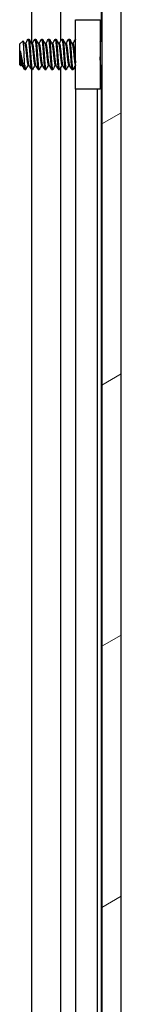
# Model space of a CAD drawing. Header units: millimetres. Extents: x 64 to 1798, y 64 to 1382.
# Tile 56 of 76: x 1043 to 1055, y 842 to 934. Entities that reach past the tile are written whole.
import ezdxf

# ---------------------------------------------------------------- set-up
doc = ezdxf.new("R2010")
doc.units = ezdxf.units.MM
doc.header["$LTSCALE"] = 6.666667
for name, color, linetype, lineweight in [('Dimension (ANSI)', 7, 'Continuous', 25), ('Hatch (ANSI)', 7, 'Continuous', 18), ('Visible (ANSI)', 7, 'Continuous', 25)]:
    doc.layers.add(name, color=color, linetype=linetype, lineweight=lineweight)
doc.styles.add('Note Text (ANSI)', font='tahoma.ttf')
doc.dimstyles.new('Default - mm (ANSI)', dxfattribs={"dimscale": 6.666667, "dimtxt": 1.75, "dimasz": 1.5, "dimexe": 2, "dimexo": 1, "dimgap": 0.8, "dimtad": 0, "dimtih": 1, "dimtoh": 1, "dimrnd": 1e-08, "dimzin": 0, "dimdsep": 46, "dimtxsty": 'Note Text (ANSI)', "dimblk": 'Filled-2', "dimcen": 0.09, "dimdle": 10, "dimclrd": 256, "dimclre": 256, "dimclrt": 256, "dimadec": 1, "dimazin": 0, "dimtfac": 1.741714, "dimtofl": 0, "dimtmove": 0, "dimatfit": 3, "dimldrblk": 'Filled-1', "dimfxl": 1, "dimtolj": 1, "dimtzin": 0, "dimlwd": -1, "dimlwe": -1, "dimarcsym": 0})

# ---------------------------------------------------------------- blocks, each defined once
blk = doc.blocks.new('Filled-2')
at = {"color": 0}
for p, q in [((0, 0), (-1, 0.1667)), ((-1, 0.1667), (-1, -0.1667)), ((-1, 0), (0, 0)), ((-1, -0.1667), (0, 0))]:
    blk.add_line(p, q, dxfattribs=at)
at = {"color": 0, "flags": 128}
blk.add_lwpolyline([(-1, -0.1667), (0, 0), (-1, 0.1667), (-1, -0.1667)], dxfattribs=at)
at = {"color": 0}
blk.add_solid([(-1, -0.1667), (0, 0), (-1, 0.1667), (-1, -0.1667)], dxfattribs=at)
blk = doc.blocks.new('*D11')
at = {"layer": 'Defpoints', "color": 0, "transparency": 16777216}
for p in [(1044.531, 1029.479), (1139.677, 1029.479), (1044.531, 477.049)]:
    blk.add_point(p, dxfattribs=at)
at = {"layer": 'Dimension (ANSI)', "transparency": 16777216}
for p, q in [((1051.198, 1029.479), (1153.011, 1029.479)), ((1139.677, 1019.479), (1139.677, 777.639)), ((1139.677, 487.049), (1139.677, 728.89)), ((1051.198, 477.049), (1153.011, 477.049))]:
    blk.add_line(p, q, dxfattribs=at)
at = {"layer": 'Dimension (ANSI)', "transparency": 16777216, "xscale": 10, "yscale": 10, "zscale": 10}
for p, rotation in [((1139.677, 1029.479), 90), ((1139.677, 477.049), 270)]:
    blk.add_blockref('Filled-2', p, dxfattribs=dict(at, rotation=rotation))
at = {"layer": 'Dimension (ANSI)', "transparency": 16777216, "char_height": 11.66667, "attachment_point": 5, "style": 'Note Text (ANSI)'}
for s, insert in [('\\A1; 552.43 mm', (1139.677, 764.674)), ('\\A1;[21.749 in]', (1139.677, 740.299))]:
    blk.add_mtext(s, dxfattribs=dict(at, insert=insert))
blk = doc.blocks.new('Filled-1')
at = {"color": 0}
for p, q in [((0, 0), (-1, 0.3333)), ((-1, 0.3333), (-1, -0.3333)), ((-1, 0), (0, 0)), ((-1, -0.3333), (0, 0))]:
    blk.add_line(p, q, dxfattribs=at)
at = {"color": 0, "flags": 128}
blk.add_lwpolyline([(-1, -0.3333), (0, 0), (-1, 0.3333), (-1, -0.3333)], dxfattribs=at)
at = {"color": 0}
blk.add_solid([(-1, -0.3333), (0, 0), (-1, 0.3333), (-1, -0.3333)], dxfattribs=at)

msp = doc.modelspace()

# ---------------------------------------------------------------- hatches: boundary and pattern name
at = {"layer": 'Hatch (ANSI)'}
h = msp.add_hatch(dxfattribs=at)
h.set_pattern_fill('ANSI31', color=256, scale=169.333333, angle=-15, style=0)
h.set_pattern_definition([(30, (0, 0), (-10.58333, 18.33087), [])])
h.paths.add_polyline_path([(1051.0369, 480.9635), (1052.8403, 480.9635), (1052.8403, 1025.5649), (1051.0369, 1025.5649)])

# ---------------------------------------------------------------- linework, layer by layer
at = {"layer": 'Visible (ANSI)'}
for p, q in [((1051.0369, 1025.5649), (1051.0369, 480.9635)), ((1052.8403, 480.9635), (1052.8403, 1025.5649)), ((1044.4746, 932.057), (1044.4746, 1016.1542)), ((1047.1813, 932.3156), (1047.1813, 1016.1542)), ((1050.9982, 932.3463), (1050.9982, 1016.1542)), ((1048.5672, 934.3142), (1050.8672, 934.3142)), ((1048.5672, 927.8142), (1048.5672, 934.3142)), ((1050.8672, 934.3142), (1050.8672, 927.8142)), ((1043.3153, 932.0104), (1043.6383, 932.3334)), ((1043.3153, 932.0104), (1043.3153, 930.1181)), ((1043.8015, 932.057), (1043.8709, 932.057)), ((1044.109, 932.4866), (1044.1884, 932.4866)), ((1044.4365, 932.057), (1044.5059, 932.057)), ((1044.744, 932.4866), (1044.8234, 932.4866)), ((1045.0715, 932.057), (1045.1409, 932.057)), ((1045.379, 932.4866), (1045.4584, 932.4866)), ((1045.7065, 932.057), (1045.7759, 932.057)), ((1046.014, 932.4866), (1046.0934, 932.4866)), ((1046.3415, 932.057), (1046.4109, 932.057)), ((1046.649, 932.4866), (1046.7284, 932.4866)), ((1046.9765, 932.057), (1047.0459, 932.057)), ((1047.284, 932.4866), (1047.3634, 932.4866)), ((1047.6115, 932.057), (1047.6809, 932.057)), ((1047.919, 932.4866), (1047.9984, 932.4866)), ((1048.2465, 932.057), (1048.3159, 932.057)), ((1048.554, 932.4866), (1048.5672, 932.4866)), ((1050.8672, 932.2153), (1051.0369, 932.385)), ((1043.362, 931.3874), (1043.362, 930.6195)), ((1043.3153, 930.1181), (1043.4341, 929.9993)), ((1043.474, 930.0714), (1043.5435, 930.0714)), ((1043.7915, 929.6418), (1043.7915, 930.0677)), ((1044.109, 930.0714), (1044.1785, 930.0714)), ((1044.744, 930.0714), (1044.8135, 930.0714)), ((1045.379, 930.0714), (1045.4485, 930.0714)), ((1046.014, 930.0714), (1046.0835, 930.0714)), ((1046.649, 930.0714), (1046.7185, 930.0714)), ((1047.1813, 754.5156), (1047.1813, 929.8711)), ((1047.284, 930.0714), (1047.3535, 930.0714)), ((1047.919, 930.0714), (1047.9885, 930.0714)), ((1048.554, 930.0714), (1048.5672, 930.0714)), ((1050.9567, 929.8236), (1051.0369, 929.7434)), ((1043.7915, 929.6418), (1043.8709, 929.6418)), ((1044.4265, 929.6418), (1044.5059, 929.6418)), ((1044.4746, 754.257), (1044.4746, 929.6418)), ((1045.0615, 929.6418), (1045.1409, 929.6418)), ((1045.6965, 929.6418), (1045.7759, 929.6418)), ((1046.3315, 929.6418), (1046.4109, 929.6418)), ((1046.9665, 929.6418), (1047.0459, 929.6418)), ((1047.6015, 929.6418), (1047.6809, 929.6418)), ((1048.2365, 929.6418), (1048.3159, 929.6418)), ((1050.9982, 754.5463), (1050.9982, 929.7821)), ((1050.8672, 927.8142), (1048.5672, 927.8142)), ((1048.5852, 756.5142), (1048.5852, 927.8142)), ((1050.6172, 756.5142), (1050.6172, 927.8142))]:
    msp.add_line(p, q, dxfattribs=at)
msp.add_ellipse((1048.4705, 931.0642), major_axis=(0, 0.343), ratio=0.1068566, start_param=0.4127074, end_param=2.7288852, dxfattribs=at)
for points, knots in [([(1043.7405, 931.0642), (1043.7337, 931.2225), (1043.7276, 931.3467), (1043.7168, 931.5562), (1043.7108, 931.6631), (1043.6962, 931.8989), (1043.6878, 932.0175), (1043.6759, 932.1578), (1043.6721, 932.1988), (1043.6603, 932.2983), (1043.6516, 932.3333), (1043.6413, 932.3355), (1043.6398, 932.3349), (1043.6383, 932.3334)], [-0.3275077, -0.3275077, -0.3275077, -0.3275077, -0.298679, -0.298679, -0.26513723, -0.26513723, -0.21824944, -0.21824944, -0.19498337, -0.19498337, -0.1484776, -0.1484776, -0.14089425, -0.14089425, -0.14089425, -0.14089425]), ([(1043.4354, 931.0642), (1043.4454, 931.012), (1043.4647, 930.9132), (1043.5088, 930.6928), (1043.5272, 930.6019), (1043.5741, 930.3748), (1043.6016, 930.2447), (1043.6618, 929.9754), (1043.6869, 929.8748), (1043.7364, 929.7252), (1043.7642, 929.6691), (1043.7915, 929.6418)], [-0.16946906, -0.16946906, -0.16946906, -0.16946906, -0.14210049, -0.14210049, -0.12254616, -0.12254616, -0.09176944, -0.09176944, -0.05039984, -0.05039984, 0, 0, 0, 0]), ([(1043.7915, 930.0677), (1043.7831, 930.2037), (1043.7743, 930.3606), (1043.7656, 930.5313), (1043.7612, 930.6166), (1043.7569, 930.7039), (1043.7527, 930.7931), (1043.7485, 930.8823), (1043.7443, 930.9741), (1043.7405, 931.0642)], [0, 0, 0, 0, 0.0005404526, 0.0005404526, 0.0005404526, 0.0008106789, 0.0008106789, 0.0008106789, 0.0010809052, 0.0010809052, 0.0010809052, 0.0010809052]), ([(1048.4558, 931.3784), (1048.4664, 931.4216), (1048.4818, 931.4664), (1048.5201, 931.5456), (1048.542, 931.5813), (1048.5672, 931.6143)], [0, 0, 0, 0, 0.014245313, 0.014245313, 0.026722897, 0.026722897, 0.026722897, 0.026722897]), ([(1048.5672, 930.5142), (1048.5528, 930.533), (1048.5395, 930.5527), (1048.5112, 930.6004), (1048.497, 930.6292), (1048.473, 930.6887), (1048.4632, 930.7198), (1048.4558, 930.75)], [0.012495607, 0.012495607, 0.012495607, 0.012495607, 0.0195994, 0.0195994, 0.029259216, 0.029259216, 0.039250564, 0.039250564, 0.039250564, 0.039250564]), ([(1050.9567, 929.8236), (1050.9488, 929.8316), (1050.9408, 929.8648), (1050.9267, 929.9703), (1050.9195, 930.0482), (1050.9013, 930.286), (1050.8923, 930.4173), (1050.8778, 930.6485), (1050.8724, 930.739), (1050.8672, 930.8313)], [-0.52990335, -0.52990335, -0.52990335, -0.52990335, -0.4386463, -0.4386463, -0.36077455, -0.36077455, -0.29338338, -0.29338338, -0.25293775, -0.25293775, -0.25293775, -0.25293775]), ([(1043.4458, 930.0037), (1043.4401, 929.9935), (1043.4342, 929.9952), (1043.4194, 930.0295), (1043.4105, 930.0778), (1043.3943, 930.2214), (1043.3877, 930.299), (1043.3756, 930.441), (1043.3688, 930.5271), (1043.362, 930.6195)], [-0.09938098, -0.09938098, -0.09938098, -0.09938098, -0.08213524, -0.08213524, -0.055703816, -0.055703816, -0.030124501, -0.030124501, 0, 0, 0, 0])]:
    msp.add_open_spline(points, degree=3, knots=knots, dxfattribs=at)
for points in [[(1043.6483, 932.3297), (1043.7025, 932.233), (1043.7567, 932.1363), (1043.8112, 932.0398)], [(1043.861, 932.057), (1043.9393, 932.1959), (1044.0173, 932.335), (1044.0951, 932.4742)], [(1044.2024, 932.4742), (1044.2834, 932.3293), (1044.3646, 932.1844), (1044.4462, 932.0398)], [(1044.496, 932.057), (1044.5743, 932.1959), (1044.6523, 932.335), (1044.7301, 932.4742)], [(1044.8374, 932.4742), (1044.9184, 932.3293), (1044.9996, 932.1844), (1045.0812, 932.0398)], [(1045.131, 932.057), (1045.2093, 932.1959), (1045.2873, 932.335), (1045.3651, 932.4742)], [(1045.4724, 932.4742), (1045.5534, 932.3293), (1045.6346, 932.1844), (1045.7162, 932.0398)], [(1045.766, 932.057), (1045.8443, 932.1959), (1045.9223, 932.335), (1046.0001, 932.4742)], [(1046.1074, 932.4742), (1046.1884, 932.3293), (1046.2696, 932.1844), (1046.3512, 932.0398)], [(1046.401, 932.057), (1046.4793, 932.1959), (1046.5573, 932.335), (1046.6351, 932.4742)], [(1046.7424, 932.4742), (1046.8234, 932.3293), (1046.9046, 932.1844), (1046.9862, 932.0398)], [(1047.036, 932.057), (1047.1143, 932.1959), (1047.1923, 932.335), (1047.2701, 932.4742)], [(1047.3774, 932.4742), (1047.4584, 932.3293), (1047.5396, 932.1844), (1047.6212, 932.0398)], [(1047.671, 932.057), (1047.7493, 932.1959), (1047.8273, 932.335), (1047.9051, 932.4742)], [(1048.0124, 932.4742), (1048.0934, 932.3293), (1048.1746, 932.1844), (1048.2562, 932.0398)], [(1048.306, 932.057), (1048.3843, 932.1959), (1048.4623, 932.335), (1048.5401, 932.4742)], [(1051.0217, 932.3698), (1051.0267, 932.3789), (1051.0318, 932.3879), (1051.0369, 932.397)], [(1043.362, 931.3874), (1043.3886, 931.2886), (1043.4133, 931.1788), (1043.4354, 931.0642)], [(1043.484, 930.0714), (1043.4712, 930.0488), (1043.4585, 930.0262), (1043.4458, 930.0037)], [(1043.7595, 929.6865), (1043.6845, 929.8207), (1043.6093, 929.9548), (1043.5338, 930.0887)], [(1044.119, 930.0714), (1044.0406, 929.9325), (1043.9627, 929.7934), (1043.8849, 929.6543)], [(1044.4126, 929.6543), (1044.3315, 929.7992), (1044.2504, 929.9441), (1044.1688, 930.0887)], [(1044.754, 930.0714), (1044.6756, 929.9325), (1044.5977, 929.7934), (1044.5199, 929.6543)], [(1045.0476, 929.6543), (1044.9665, 929.7992), (1044.8854, 929.9441), (1044.8038, 930.0887)], [(1045.389, 930.0714), (1045.3106, 929.9325), (1045.2327, 929.7934), (1045.1549, 929.6543)], [(1045.6826, 929.6543), (1045.6015, 929.7992), (1045.5204, 929.9441), (1045.4388, 930.0887)], [(1046.024, 930.0714), (1045.9456, 929.9325), (1045.8677, 929.7934), (1045.7899, 929.6543)], [(1046.3176, 929.6543), (1046.2365, 929.7992), (1046.1554, 929.9441), (1046.0738, 930.0887)], [(1046.659, 930.0714), (1046.5806, 929.9325), (1046.5027, 929.7934), (1046.4249, 929.6543)], [(1046.9526, 929.6543), (1046.8715, 929.7992), (1046.7904, 929.9441), (1046.7088, 930.0887)], [(1047.294, 930.0714), (1047.2156, 929.9325), (1047.1377, 929.7934), (1047.0599, 929.6543)], [(1047.5876, 929.6543), (1047.5065, 929.7992), (1047.4254, 929.9441), (1047.3438, 930.0887)], [(1047.929, 930.0714), (1047.8506, 929.9325), (1047.7727, 929.7934), (1047.6949, 929.6543)], [(1048.2226, 929.6543), (1048.1415, 929.7992), (1048.0604, 929.9441), (1047.9788, 930.0887)], [(1048.564, 930.0714), (1048.4856, 929.9325), (1048.4077, 929.7934), (1048.3299, 929.6543)], [(1050.9618, 929.8185), (1050.9311, 929.7638), (1050.9005, 929.709), (1050.8699, 929.6543)]]:
    msp.add_open_spline(points, degree=3, dxfattribs=at)
for points, weights, knots in [([(1043.8112, 932.0398), (1043.8289, 932.0084), (1043.8445, 931.924), (1043.8974, 931.6374), (1043.9503, 931.0642), (1044.0032, 930.491), (1044.0561, 930.2044), (1044.0807, 930.0714), (1044.109, 930.0714)], [0.941196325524, 0.956426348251, 1, 0.866025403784, 1, 0.866025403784, 1, 0.933012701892, 0.933012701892], [0.079945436, 0.079945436, 0.079945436, 0.083333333, 0.083333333, 0.09375, 0.09375, 0.104166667, 0.104166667, 0.109375, 0.109375, 0.109375]), ([(1043.8709, 932.057), (1043.8993, 932.057), (1043.9238, 931.924), (1043.9768, 931.6374), (1044.0297, 931.0642), (1044.0826, 930.491), (1044.1355, 930.2044), (1044.1511, 930.12), (1044.1688, 930.0887)], [0.933012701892, 0.933012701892, 1, 0.866025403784, 1, 0.866025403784, 1, 0.956426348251, 0.941196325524], [0.078125, 0.078125, 0.078125, 0.083333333, 0.083333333, 0.09375, 0.09375, 0.104166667, 0.104166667, 0.107554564, 0.107554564, 0.107554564]), ([(1044.0951, 932.4742), (1044.1308, 932.538), (1044.162, 932.2961), (1044.2149, 931.8855), (1044.2678, 931.0642)], [0.937106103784, 0.916453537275, 1, 0.866025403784, 1], [0.076837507, 0.076837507, 0.076837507, 0.083333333, 0.083333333, 0.09375, 0.09375, 0.09375]), ([(1044.1884, 932.4866), (1044.2168, 932.4866), (1044.2413, 932.2961), (1044.2943, 931.8855), (1044.3472, 931.0642)], [0.933012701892, 0.933012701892, 1, 0.866025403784, 1], [0.140625, 0.140625, 0.140625, 0.145833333, 0.145833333, 0.15625, 0.15625, 0.15625]), ([(1044.4462, 932.0398), (1044.4639, 932.0084), (1044.4795, 931.924), (1044.5324, 931.6374), (1044.5853, 931.0642), (1044.6382, 930.491), (1044.6911, 930.2044), (1044.7157, 930.0714), (1044.744, 930.0714)], [0.941196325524, 0.956426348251, 1, 0.866025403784, 1, 0.866025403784, 1, 0.933012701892, 0.933012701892], [0.142445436, 0.142445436, 0.142445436, 0.145833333, 0.145833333, 0.15625, 0.15625, 0.166666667, 0.166666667, 0.171875, 0.171875, 0.171875]), ([(1044.5059, 932.057), (1044.5343, 932.057), (1044.5588, 931.924), (1044.6118, 931.6374), (1044.6647, 931.0642), (1044.7176, 930.491), (1044.7705, 930.2044), (1044.7861, 930.12), (1044.8038, 930.0887)], [0.933012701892, 0.933012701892, 1, 0.866025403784, 1, 0.866025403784, 1, 0.956426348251, 0.941196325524], [0.140625, 0.140625, 0.140625, 0.145833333, 0.145833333, 0.15625, 0.15625, 0.166666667, 0.166666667, 0.170054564, 0.170054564, 0.170054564]), ([(1044.7301, 932.4742), (1044.7658, 932.538), (1044.797, 932.2961), (1044.8499, 931.8855), (1044.9028, 931.0642)], [0.937106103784, 0.916453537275, 1, 0.866025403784, 1], [0.139337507, 0.139337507, 0.139337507, 0.145833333, 0.145833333, 0.15625, 0.15625, 0.15625]), ([(1044.8234, 932.4866), (1044.8518, 932.4866), (1044.8763, 932.2961), (1044.9293, 931.8855), (1044.9822, 931.0642)], [0.933012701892, 0.933012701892, 1, 0.866025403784, 1], [0.203125, 0.203125, 0.203125, 0.208333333, 0.208333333, 0.21875, 0.21875, 0.21875]), ([(1045.0812, 932.0398), (1045.0989, 932.0084), (1045.1145, 931.924), (1045.1674, 931.6374), (1045.2203, 931.0642), (1045.2732, 930.491), (1045.3261, 930.2044), (1045.3507, 930.0714), (1045.379, 930.0714)], [0.941196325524, 0.956426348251, 1, 0.866025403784, 1, 0.866025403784, 1, 0.933012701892, 0.933012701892], [0.204945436, 0.204945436, 0.204945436, 0.208333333, 0.208333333, 0.21875, 0.21875, 0.229166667, 0.229166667, 0.234375, 0.234375, 0.234375]), ([(1045.1409, 932.057), (1045.1693, 932.057), (1045.1938, 931.924), (1045.2468, 931.6374), (1045.2997, 931.0642), (1045.3526, 930.491), (1045.4055, 930.2044), (1045.4211, 930.12), (1045.4388, 930.0887)], [0.933012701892, 0.933012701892, 1, 0.866025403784, 1, 0.866025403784, 1, 0.956426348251, 0.941196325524], [0.203125, 0.203125, 0.203125, 0.208333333, 0.208333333, 0.21875, 0.21875, 0.229166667, 0.229166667, 0.232554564, 0.232554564, 0.232554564]), ([(1045.3651, 932.4742), (1045.4008, 932.538), (1045.432, 932.2961), (1045.4849, 931.8855), (1045.5378, 931.0642)], [0.937106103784, 0.916453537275, 1, 0.866025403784, 1], [0.201837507, 0.201837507, 0.201837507, 0.208333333, 0.208333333, 0.21875, 0.21875, 0.21875]), ([(1045.4584, 932.4866), (1045.4868, 932.4866), (1045.5113, 932.2961), (1045.5643, 931.8855), (1045.6172, 931.0642)], [0.933012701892, 0.933012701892, 1, 0.866025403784, 1], [0.265625, 0.265625, 0.265625, 0.270833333, 0.270833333, 0.28125, 0.28125, 0.28125]), ([(1045.7162, 932.0398), (1045.7339, 932.0084), (1045.7495, 931.924), (1045.8024, 931.6374), (1045.8553, 931.0642), (1045.9082, 930.491), (1045.9611, 930.2044), (1045.9857, 930.0714), (1046.014, 930.0714)], [0.941196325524, 0.956426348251, 1, 0.866025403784, 1, 0.866025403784, 1, 0.933012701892, 0.933012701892], [0.267445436, 0.267445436, 0.267445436, 0.270833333, 0.270833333, 0.28125, 0.28125, 0.291666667, 0.291666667, 0.296875, 0.296875, 0.296875]), ([(1045.7759, 932.057), (1045.8043, 932.057), (1045.8288, 931.924), (1045.8818, 931.6374), (1045.9347, 931.0642), (1045.9876, 930.491), (1046.0405, 930.2044), (1046.0561, 930.12), (1046.0738, 930.0887)], [0.933012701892, 0.933012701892, 1, 0.866025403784, 1, 0.866025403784, 1, 0.956426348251, 0.941196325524], [0.265625, 0.265625, 0.265625, 0.270833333, 0.270833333, 0.28125, 0.28125, 0.291666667, 0.291666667, 0.295054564, 0.295054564, 0.295054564]), ([(1046.0001, 932.4742), (1046.0358, 932.538), (1046.067, 932.2961), (1046.1199, 931.8855), (1046.1728, 931.0642)], [0.937106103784, 0.916453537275, 1, 0.866025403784, 1], [0.264337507, 0.264337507, 0.264337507, 0.270833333, 0.270833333, 0.28125, 0.28125, 0.28125]), ([(1046.0934, 932.4866), (1046.1218, 932.4866), (1046.1463, 932.2961), (1046.1993, 931.8855), (1046.2522, 931.0642)], [0.933012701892, 0.933012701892, 1, 0.866025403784, 1], [0.328125, 0.328125, 0.328125, 0.333333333, 0.333333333, 0.34375, 0.34375, 0.34375]), ([(1046.3512, 932.0398), (1046.3689, 932.0084), (1046.3845, 931.924), (1046.4374, 931.6374), (1046.4903, 931.0642), (1046.5432, 930.491), (1046.5961, 930.2044), (1046.6207, 930.0714), (1046.649, 930.0714)], [0.941196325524, 0.956426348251, 1, 0.866025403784, 1, 0.866025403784, 1, 0.933012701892, 0.933012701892], [0.329945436, 0.329945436, 0.329945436, 0.333333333, 0.333333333, 0.34375, 0.34375, 0.354166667, 0.354166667, 0.359375, 0.359375, 0.359375]), ([(1046.4109, 932.057), (1046.4393, 932.057), (1046.4638, 931.924), (1046.5168, 931.6374), (1046.5697, 931.0642), (1046.6226, 930.491), (1046.6755, 930.2044), (1046.6911, 930.12), (1046.7088, 930.0887)], [0.933012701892, 0.933012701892, 1, 0.866025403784, 1, 0.866025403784, 1, 0.956426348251, 0.941196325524], [0.328125, 0.328125, 0.328125, 0.333333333, 0.333333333, 0.34375, 0.34375, 0.354166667, 0.354166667, 0.357554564, 0.357554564, 0.357554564]), ([(1046.6351, 932.4742), (1046.6708, 932.538), (1046.702, 932.2961), (1046.7549, 931.8855), (1046.8078, 931.0642)], [0.937106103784, 0.916453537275, 1, 0.866025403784, 1], [0.326837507, 0.326837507, 0.326837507, 0.333333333, 0.333333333, 0.34375, 0.34375, 0.34375]), ([(1046.7284, 932.4866), (1046.7568, 932.4866), (1046.7813, 932.2961), (1046.8343, 931.8855), (1046.8872, 931.0642)], [0.933012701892, 0.933012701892, 1, 0.866025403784, 1], [0.390625, 0.390625, 0.390625, 0.395833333, 0.395833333, 0.40625, 0.40625, 0.40625]), ([(1046.9862, 932.0398), (1047.0039, 932.0084), (1047.0195, 931.924), (1047.0724, 931.6374), (1047.1253, 931.0642), (1047.1782, 930.491), (1047.2311, 930.2044), (1047.2557, 930.0714), (1047.284, 930.0714)], [0.941196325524, 0.956426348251, 1, 0.866025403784, 1, 0.866025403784, 1, 0.933012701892, 0.933012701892], [0.392445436, 0.392445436, 0.392445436, 0.395833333, 0.395833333, 0.40625, 0.40625, 0.416666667, 0.416666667, 0.421875, 0.421875, 0.421875]), ([(1047.0459, 932.057), (1047.0743, 932.057), (1047.0988, 931.924), (1047.1518, 931.6374), (1047.2047, 931.0642), (1047.2576, 930.491), (1047.3105, 930.2044), (1047.3261, 930.12), (1047.3438, 930.0887)], [0.933012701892, 0.933012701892, 1, 0.866025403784, 1, 0.866025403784, 1, 0.956426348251, 0.941196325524], [0.390625, 0.390625, 0.390625, 0.395833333, 0.395833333, 0.40625, 0.40625, 0.416666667, 0.416666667, 0.420054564, 0.420054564, 0.420054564]), ([(1047.2701, 932.4742), (1047.3058, 932.538), (1047.337, 932.2961), (1047.3899, 931.8855), (1047.4428, 931.0642)], [0.937106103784, 0.916453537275, 1, 0.866025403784, 1], [0.389337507, 0.389337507, 0.389337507, 0.395833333, 0.395833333, 0.40625, 0.40625, 0.40625]), ([(1047.3634, 932.4866), (1047.3918, 932.4866), (1047.4163, 932.2961), (1047.4693, 931.8855), (1047.5222, 931.0642)], [0.933012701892, 0.933012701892, 1, 0.866025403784, 1], [0.453125, 0.453125, 0.453125, 0.458333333, 0.458333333, 0.46875, 0.46875, 0.46875]), ([(1047.6212, 932.0398), (1047.6389, 932.0084), (1047.6545, 931.924), (1047.7074, 931.6374), (1047.7603, 931.0642), (1047.8132, 930.491), (1047.8661, 930.2044), (1047.8907, 930.0714), (1047.919, 930.0714)], [0.941196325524, 0.956426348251, 1, 0.866025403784, 1, 0.866025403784, 1, 0.933012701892, 0.933012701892], [0.454945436, 0.454945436, 0.454945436, 0.458333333, 0.458333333, 0.46875, 0.46875, 0.479166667, 0.479166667, 0.484375, 0.484375, 0.484375]), ([(1047.6809, 932.057), (1047.7093, 932.057), (1047.7338, 931.924), (1047.7868, 931.6374), (1047.8397, 931.0642), (1047.8926, 930.491), (1047.9455, 930.2044), (1047.9611, 930.12), (1047.9788, 930.0887)], [0.933012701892, 0.933012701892, 1, 0.866025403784, 1, 0.866025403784, 1, 0.956426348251, 0.941196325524], [0.453125, 0.453125, 0.453125, 0.458333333, 0.458333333, 0.46875, 0.46875, 0.479166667, 0.479166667, 0.482554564, 0.482554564, 0.482554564]), ([(1047.9051, 932.4742), (1047.9408, 932.538), (1047.972, 932.2961), (1048.0249, 931.8855), (1048.0778, 931.0642)], [0.937106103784, 0.916453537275, 1, 0.866025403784, 1], [0.451837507, 0.451837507, 0.451837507, 0.458333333, 0.458333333, 0.46875, 0.46875, 0.46875]), ([(1047.9984, 932.4866), (1048.0268, 932.4866), (1048.0513, 932.2961), (1048.1043, 931.8855), (1048.1572, 931.0642)], [0.933012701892, 0.933012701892, 1, 0.866025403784, 1], [0.515625, 0.515625, 0.515625, 0.520833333, 0.520833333, 0.53125, 0.53125, 0.53125]), ([(1048.2562, 932.0398), (1048.2739, 932.0084), (1048.2895, 931.924), (1048.3424, 931.6374), (1048.3953, 931.0642), (1048.4482, 930.491), (1048.5011, 930.2044), (1048.5257, 930.0714), (1048.554, 930.0714)], [0.941196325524, 0.956426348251, 1, 0.866025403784, 1, 0.866025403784, 1, 0.933012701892, 0.933012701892], [0.517445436, 0.517445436, 0.517445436, 0.520833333, 0.520833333, 0.53125, 0.53125, 0.541666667, 0.541666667, 0.546875, 0.546875, 0.546875]), ([(1048.3159, 932.057), (1048.3443, 932.057), (1048.3688, 931.924), (1048.4061, 931.7221), (1048.4478, 931.3334)], [0.933012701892, 0.933012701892, 1, 0.90172216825, 0.947628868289], [0.515625, 0.515625, 0.515625, 0.520833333, 0.520833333, 0.528474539, 0.528474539, 0.528474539]), ([(1043.362, 931.3874), (1043.3793, 931.2303), (1043.3947, 931.0642), (1043.4476, 930.491), (1043.5005, 930.2044), (1043.5161, 930.12), (1043.5338, 930.0887)], [0.941670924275, 0.957095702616, 1, 0.866025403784, 1, 0.956426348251, 0.941196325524], [0.027914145, 0.027914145, 0.027914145, 0.03125, 0.03125, 0.041666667, 0.041666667, 0.045054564, 0.045054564, 0.045054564]), ([(1044.2678, 931.0642), (1044.3207, 930.243), (1044.3736, 929.8324), (1044.3982, 929.6418), (1044.4265, 929.6418)], [1, 0.866025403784, 1, 0.933012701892, 0.933012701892], [0.09375, 0.09375, 0.09375, 0.104166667, 0.104166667, 0.109375, 0.109375, 0.109375]), ([(1044.3472, 931.0642), (1044.4001, 930.243), (1044.453, 929.8324), (1044.4842, 929.5904), (1044.5199, 929.6543)], [1, 0.866025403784, 1, 0.916453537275, 0.937106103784], [0.15625, 0.15625, 0.15625, 0.166666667, 0.166666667, 0.173162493, 0.173162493, 0.173162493]), ([(1044.9028, 931.0642), (1044.9557, 930.243), (1045.0086, 929.8324), (1045.0332, 929.6418), (1045.0615, 929.6418)], [1, 0.866025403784, 1, 0.933012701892, 0.933012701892], [0.15625, 0.15625, 0.15625, 0.166666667, 0.166666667, 0.171875, 0.171875, 0.171875]), ([(1044.9822, 931.0642), (1045.0351, 930.243), (1045.088, 929.8324), (1045.1192, 929.5904), (1045.1549, 929.6543)], [1, 0.866025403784, 1, 0.916453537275, 0.937106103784], [0.21875, 0.21875, 0.21875, 0.229166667, 0.229166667, 0.235662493, 0.235662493, 0.235662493]), ([(1045.5378, 931.0642), (1045.5907, 930.243), (1045.6436, 929.8324), (1045.6682, 929.6418), (1045.6965, 929.6418)], [1, 0.866025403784, 1, 0.933012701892, 0.933012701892], [0.21875, 0.21875, 0.21875, 0.229166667, 0.229166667, 0.234375, 0.234375, 0.234375]), ([(1045.6172, 931.0642), (1045.6701, 930.243), (1045.723, 929.8324), (1045.7542, 929.5904), (1045.7899, 929.6543)], [1, 0.866025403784, 1, 0.916453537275, 0.937106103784], [0.28125, 0.28125, 0.28125, 0.291666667, 0.291666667, 0.298162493, 0.298162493, 0.298162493]), ([(1046.1728, 931.0642), (1046.2257, 930.243), (1046.2786, 929.8324), (1046.3032, 929.6418), (1046.3315, 929.6418)], [1, 0.866025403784, 1, 0.933012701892, 0.933012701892], [0.28125, 0.28125, 0.28125, 0.291666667, 0.291666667, 0.296875, 0.296875, 0.296875]), ([(1046.2522, 931.0642), (1046.3051, 930.243), (1046.358, 929.8324), (1046.3892, 929.5904), (1046.4249, 929.6543)], [1, 0.866025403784, 1, 0.916453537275, 0.937106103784], [0.34375, 0.34375, 0.34375, 0.354166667, 0.354166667, 0.360662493, 0.360662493, 0.360662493]), ([(1046.8078, 931.0642), (1046.8607, 930.243), (1046.9136, 929.8324), (1046.9382, 929.6418), (1046.9665, 929.6418)], [1, 0.866025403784, 1, 0.933012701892, 0.933012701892], [0.34375, 0.34375, 0.34375, 0.354166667, 0.354166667, 0.359375, 0.359375, 0.359375]), ([(1046.8872, 931.0642), (1046.9401, 930.243), (1046.993, 929.8324), (1047.0242, 929.5904), (1047.0599, 929.6543)], [1, 0.866025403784, 1, 0.916453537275, 0.937106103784], [0.40625, 0.40625, 0.40625, 0.416666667, 0.416666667, 0.423162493, 0.423162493, 0.423162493]), ([(1047.4428, 931.0642), (1047.4957, 930.243), (1047.5486, 929.8324), (1047.5732, 929.6418), (1047.6015, 929.6418)], [1, 0.866025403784, 1, 0.933012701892, 0.933012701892], [0.40625, 0.40625, 0.40625, 0.416666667, 0.416666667, 0.421875, 0.421875, 0.421875]), ([(1047.5222, 931.0642), (1047.5751, 930.243), (1047.628, 929.8324), (1047.6592, 929.5904), (1047.6949, 929.6543)], [1, 0.866025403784, 1, 0.916453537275, 0.937106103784], [0.46875, 0.46875, 0.46875, 0.479166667, 0.479166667, 0.485662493, 0.485662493, 0.485662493]), ([(1048.0778, 931.0642), (1048.1307, 930.243), (1048.1836, 929.8324), (1048.2082, 929.6418), (1048.2365, 929.6418)], [1, 0.866025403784, 1, 0.933012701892, 0.933012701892], [0.46875, 0.46875, 0.46875, 0.479166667, 0.479166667, 0.484375, 0.484375, 0.484375]), ([(1048.1572, 931.0642), (1048.2101, 930.243), (1048.263, 929.8324), (1048.2942, 929.5904), (1048.3299, 929.6543)], [1, 0.866025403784, 1, 0.916453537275, 0.937106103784], [0.53125, 0.53125, 0.53125, 0.541666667, 0.541666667, 0.548162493, 0.548162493, 0.548162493]), ([(1043.362, 930.6195), (1043.3936, 930.3533), (1043.4211, 930.2044), (1043.4457, 930.0714), (1043.474, 930.0714)], [0.933829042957, 0.925617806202, 1, 0.933012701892, 0.933012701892], [0.035883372, 0.035883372, 0.035883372, 0.041666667, 0.041666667, 0.046875, 0.046875, 0.046875]), ([(1043.7915, 930.0677), (1043.8055, 929.9293), (1043.818, 929.8324), (1043.8492, 929.5904), (1043.8849, 929.6543)], [0.948065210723, 0.96476686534, 1, 0.916453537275, 0.937106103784], [0.1014272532, 0.1014272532, 0.1014272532, 0.1041666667, 0.1041666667, 0.1106624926, 0.1106624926, 0.1106624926])]:
    msp.add_rational_spline(points, weights, degree=2, knots=knots, dxfattribs=at)
for points, weights in [([(1048.5401, 932.4742), (1048.5536, 932.4984), (1048.5672, 932.4756)], [0.937106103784, 0.929158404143, 0.93664186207]), ([(1048.5268, 930.574), (1048.5478, 930.4032), (1048.5672, 930.2821)], [0.933024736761, 0.932362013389, 0.968193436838]), ([(1050.8672, 929.6499), (1050.8685, 929.6519), (1050.8699, 929.6543)], [0.935675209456, 0.936314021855, 0.937106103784])]:
    msp.add_rational_spline(points, weights, degree=2, dxfattribs=at)

# ---------------------------------------------------------------- dimensions: what is measured, and where the dimension line sits
at = {"layer": 'Dimension (ANSI)'}
dim = msp.add_linear_dim(base=(1139.6773, 1029.4792), p1=(1044.5309, 477.0492), p2=(1044.5309, 1029.4792), angle=90, text=' <> mm\\X[21.749 in]', dimstyle='Default - mm (ANSI)', override={"dimgap": 0.8, "dimdec": 2, "dimpost": '', "dimtol": 0, "dimlim": 0, "dimtp": 0, "dimtm": 0, "dimtdec": 2, "dimatfit": 1}, dxfattribs=at)
dim.commit()
dim.dimension.update_dxf_attribs({"geometry": '*D11', "text_midpoint": (1139.6773, 753.2642), "dimtype": 160})

doc.saveas('drawing.dxf')
